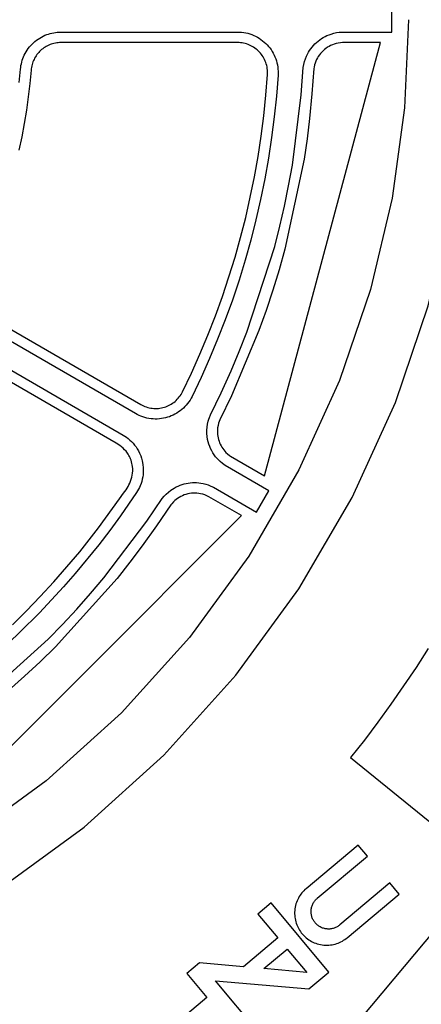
# Model space of a CAD drawing. Header units: inches. Extents: x -8.4 to 8.4, y -8.4 to 8.4.
# Tile 11 of 16: x 3.3 to 5.5, y -5.5 to 0. Entities that reach past the tile are written whole.
import ezdxf

# ---------------------------------------------------------------- set-up
doc = ezdxf.new("R2010")
doc.units = ezdxf.units.IN
doc.layers.get('0').update_dxf_attribs({"true_color": 0xc2ced6})

msp = doc.modelspace()

# ---------------------------------------------------------------- linework, layer by layer
for points in [[(3.0855, -3.7959), (3.459, -3.459), (3.5401, -3.3759), (3.6192, -3.2909), (3.6963, -3.2041), (3.7713, -3.1155), (4.0114, -2.7997), (4.0974, -2.6732), (4.1079, -2.6604), (4.1193, -2.6485), (4.1315, -2.6374), (4.1444, -2.6273), (4.1542, -2.6206), (4.1642, -2.6145), (4.1746, -2.6088), (4.1852, -2.6037), (4.1964, -2.5991), (4.2078, -2.5951), (4.2194, -2.5917), (4.2312, -2.5889), (4.2425, -2.5868), (4.2539, -2.5854), (4.2653, -2.5845), (4.2768, -2.5841), (4.2889, -2.5844), (4.301, -2.5854), (4.313, -2.5869), (4.3248, -2.5892), (4.3398, -2.5929), (4.3545, -2.5977), (4.3688, -2.6034), (4.3827, -2.6101), (4.6241, -2.7493), (4.693, -2.6299), (4.4487, -2.4885), (4.4339, -2.478), (4.4201, -2.4663), (4.4072, -2.4535), (4.3953, -2.4398), (4.3874, -2.4291), (4.38, -2.418), (4.3734, -2.4065), (4.3674, -2.3946), (4.3622, -2.3824), (4.3576, -2.3699), (4.3539, -2.3571), (4.3508, -2.3442), (4.3481, -2.3274), (4.3466, -2.3106), (4.3464, -2.2924), (4.3476, -2.2752), (4.35, -2.2582), (4.354, -2.2405), (4.357, -2.2303), (4.3604, -2.2203), (4.3667, -2.2052), (4.4261, -2.0829), (4.4821, -1.9595), (4.5274, -1.8526), (4.5701, -1.7446), (4.7251, -1.2661), (4.7538, -1.1536), (4.7798, -1.0404), (4.8032, -0.9267), (4.8238, -0.8124), (4.8738, -0.4189), (4.8851, -0.2663), (4.8878, -0.2501), (4.8916, -0.2341), (4.8967, -0.2184), (4.9028, -0.2031), (4.9079, -0.1924), (4.9135, -0.1821), (4.9197, -0.172), (4.9264, -0.1623), (4.9337, -0.1527), (4.9416, -0.1435), (4.95, -0.1348), (4.9588, -0.1265), (4.9675, -0.119), (4.9766, -0.112), (4.9861, -0.1055), (4.9959, -0.0995), (5.0065, -0.0937), (5.0174, -0.0885), (5.0286, -0.0839), (5.04, -0.0799), (5.0548, -0.0756), (5.0699, -0.0724), (5.0852, -0.0702), (5.1006, -0.0691), (5.3792, -0.0689), (5.3792, 0.0689)], [(-0.5218, -5.7835), (0, -5.8069), (0.5218, -5.7835), (1.0566, -5.71), (1.5978, -5.5828), (2.1375, -5.3992), (2.6671, -5.1582), (3.1776, -4.8604), (3.6601, -4.5082), (4.1061, -4.1061), (4.5082, -3.6601), (4.8604, -3.1776), (5.1582, -2.6671), (5.3992, -2.1375), (5.5828, -1.5978), (5.71, -1.0566), (5.7834, -0.5218), (5.8069, 0)], [(5.4723, 0), (5.4502, -0.4917), (5.381, -0.9958), (5.2611, -1.5058), (5.0881, -2.0143), (4.861, -2.5134), (4.5803, -2.9945), (4.2485, -3.4492), (3.8695, -3.8695), (3.4492, -4.2485), (2.9945, -4.5803), (2.5134, -4.861), (2.0143, -5.0881), (1.5058, -5.2611), (0.9958, -5.381), (0.4917, -5.4502), (0, -5.4723), (-0.4917, -5.4502)], [(3.3065, -0.2664), (3.308, -0.2563), (3.31, -0.2464), (3.3124, -0.2365), (3.3152, -0.2267), (3.3185, -0.2171), (3.3222, -0.2077), (3.3264, -0.1985), (3.3312, -0.1888), (3.3366, -0.1793), (3.3424, -0.17), (3.3487, -0.1611), (3.3554, -0.1524), (3.3625, -0.1441), (3.3699, -0.1362), (3.3777, -0.1287), (3.3859, -0.1215), (3.3944, -0.1147), (3.4033, -0.1084), (3.4124, -0.1024), (3.4219, -0.0969), (3.4316, -0.0919), (3.4415, -0.0873), (3.4515, -0.0833), (3.4611, -0.08), (3.4708, -0.077), (3.4807, -0.0746), (3.4906, -0.0725), (3.5007, -0.0709), (3.5108, -0.0698), (3.5209, -0.0691), (3.531, -0.0689), (4.5179, -0.0689), (4.5292, -0.0692), (4.5406, -0.07), (4.552, -0.0715), (4.5634, -0.0735), (4.5748, -0.0761), (4.586, -0.0794), (4.5971, -0.0832), (4.608, -0.0876), (4.6186, -0.0925), (4.629, -0.098), (4.639, -0.104), (4.6487, -0.1105), (4.6579, -0.1174), (4.6668, -0.1247), (4.6752, -0.1325), (4.6831, -0.1405), (4.6907, -0.149), (4.6978, -0.1578), (4.7046, -0.1672), (4.7109, -0.1769), (4.7167, -0.1869), (4.722, -0.1973), (4.7268, -0.208), (4.7311, -0.219), (4.7347, -0.2301), (4.7378, -0.2414), (4.7403, -0.2529), (4.7422, -0.2643), (4.7435, -0.2758), (4.7442, -0.2873), (4.7443, -0.2987), (4.7438, -0.31), (4.7348, -0.4265), (4.7229, -0.5427), (4.7081, -0.6585), (4.6905, -0.774), (4.6701, -0.8889), (4.6468, -1.0034), (4.6208, -1.1173), (4.592, -1.2304), (4.5603, -1.3428), (4.526, -1.4545), (4.4889, -1.5652), (4.4491, -1.675), (4.4066, -1.7838), (4.3614, -1.8915), (4.3137, -1.9981), (4.2633, -2.1034), (4.258, -2.1134), (4.2522, -2.1232), (4.2459, -2.1328), (4.239, -2.1422), (4.2316, -2.1512), (4.2238, -2.1598), (4.2155, -2.1681), (4.2067, -2.1759), (4.1976, -2.1832), (4.1881, -2.1901), (4.1783, -2.1965), (4.1682, -2.2023), (4.1578, -2.2075), (4.1473, -2.2122), (4.1367, -2.2163), (4.126, -2.2199), (4.1151, -2.2229), (4.1039, -2.2254), (4.0926, -2.2273), (4.0811, -2.2287), (4.0695, -2.2294), (4.0578, -2.2296), (4.0461, -2.2292), (4.0344, -2.2281), (4.0228, -2.2265), (4.0113, -2.2243), (3.9999, -2.2214), (3.9888, -2.218), (3.9779, -2.2141), (3.9673, -2.2097), (3.957, -2.2047), (3.9471, -2.1993), (3.0924, -1.7058)], [(3.1219, -1.6547), (3.9766, -2.1482), (3.984, -2.1521), (3.9916, -2.1558), (3.9994, -2.1591), (4.0074, -2.162), (4.0157, -2.1645), (4.0241, -2.1666), (4.0326, -2.1683), (4.0411, -2.1695), (4.0498, -2.1702), (4.0584, -2.1706), (4.0671, -2.1704), (4.0757, -2.1699), (4.0842, -2.1689), (4.0925, -2.1674), (4.1008, -2.1656), (4.1088, -2.1634), (4.1168, -2.1607), (4.1246, -2.1577), (4.1324, -2.1542), (4.14, -2.1503), (4.1475, -2.146), (4.1547, -2.1414), (4.1617, -2.1363), (4.1685, -2.1308), (4.175, -2.1251), (4.1811, -2.119), (4.1869, -2.1126), (4.1924, -2.1059), (4.1975, -2.099), (4.2022, -2.0919), (4.2064, -2.0847), (4.2103, -2.0773), (4.2601, -1.9732), (4.3073, -1.868), (4.3519, -1.7616), (4.3938, -1.6542), (4.4331, -1.5458), (4.4698, -1.4364), (4.5037, -1.3261), (4.5349, -1.2151), (4.5634, -1.1034), (4.5891, -0.9909), (4.6121, -0.8779), (4.6322, -0.7643), (4.6496, -0.6503), (4.6642, -0.5359), (4.676, -0.4212), (4.6849, -0.3062), (4.6852, -0.2978), (4.6851, -0.2894), (4.6846, -0.2809), (4.6837, -0.2724), (4.6823, -0.2639), (4.6804, -0.2555), (4.6782, -0.2471), (4.6755, -0.2389), (4.6723, -0.2308), (4.6688, -0.2229), (4.6648, -0.2152), (4.6605, -0.2078), (4.6559, -0.2006), (4.6509, -0.1937), (4.6456, -0.1871), (4.64, -0.1809), (4.6342, -0.1749), (4.628, -0.1692), (4.6214, -0.1638), (4.6146, -0.1587), (4.6074, -0.1539), (4.6, -0.1495), (4.5923, -0.1454), (4.5845, -0.1418), (4.5764, -0.1385), (4.5682, -0.1357), (4.5599, -0.1333), (4.5515, -0.1314), (4.5431, -0.1299), (4.5347, -0.1288), (4.5263, -0.1282), (4.5179, -0.128), (3.531, -0.128), (3.5232, -0.1281), (3.5155, -0.1287), (3.5078, -0.1296), (3.5001, -0.1309), (3.4924, -0.1325), (3.4849, -0.1344), (3.4775, -0.1367), (3.4702, -0.1394), (3.463, -0.1424), (3.456, -0.1457), (3.4491, -0.1493), (3.4424, -0.1533), (3.4359, -0.1576), (3.4296, -0.1622), (3.4235, -0.167), (3.4177, -0.1721), (3.4121, -0.1775), (3.4068, -0.1832), (3.4017, -0.1891), (3.3969, -0.1952), (3.3924, -0.2015), (3.3882, -0.2081), (3.3843, -0.2148), (3.3807, -0.2217), (3.3775, -0.2287), (3.3745, -0.2359), (3.372, -0.2433), (3.3697, -0.2508), (3.3678, -0.2583), (3.3663, -0.266), (3.3651, -0.2736), (3.3642, -0.2813), (3.3571, -0.3563)], [(5.1043, -0.128), (5.0923, -0.1288), (5.0803, -0.1305), (5.0686, -0.1331), (5.057, -0.1364), (5.0473, -0.14), (5.0378, -0.1441), (5.0286, -0.1488), (5.0198, -0.1541), (5.0112, -0.1599), (5.003, -0.1663), (4.9953, -0.1731), (4.988, -0.1804), (4.9811, -0.1881), (4.9747, -0.1962), (4.9689, -0.2047), (4.9636, -0.2136), (4.9588, -0.2228), (4.9546, -0.2322), (4.951, -0.2419), (4.948, -0.2518), (4.945, -0.2652), (4.9438, -0.2726), (4.9335, -0.414), (4.92, -0.5511), (4.9059, -0.665), (4.8892, -0.7786), (4.7821, -1.2814), (4.7498, -1.3963), (4.7148, -1.5104), (4.677, -1.6237), (4.6365, -1.736), (4.4834, -2.0999), (4.4189, -2.2332), (4.4151, -2.2428), (4.4119, -2.2527), (4.4088, -2.2655), (4.4066, -2.2785), (4.4057, -2.2876), (4.4054, -2.2968), (4.4055, -2.306), (4.4061, -2.3151), (4.4073, -2.3248), (4.4091, -2.3344), (4.4115, -2.3439), (4.4143, -2.3532), (4.4176, -2.3618), (4.4212, -2.3702), (4.4254, -2.3784), (4.4299, -2.3864), (4.4349, -2.3941), (4.4404, -2.4015), (4.4462, -2.4086), (4.4524, -2.4154), (4.4619, -2.4245), (4.4722, -2.4328), (4.4787, -2.4375), (4.6674, -2.547), (5.3155, -0.128), (5.1043, -0.128)], [(3.2984, -0.35), (3.3054, -0.2764), (3.3065, -0.2664)], [(3.3571, -0.3563), (3.3484, -0.431), (3.3379, -0.5056), (3.3258, -0.5799), (3.3121, -0.6538), (3.2967, -0.7275)], [(3.0235, -1.8252), (3.8782, -2.3186), (3.8878, -2.3245), (3.8971, -2.3308), (3.9071, -2.3385), (3.9168, -2.3467), (3.926, -2.3556), (3.9347, -2.3649), (3.9429, -2.3747), (3.9505, -2.3849), (3.9575, -2.3956), (3.9639, -2.4065), (3.9707, -2.4201), (3.9766, -2.4341), (3.9815, -2.4486), (3.9855, -2.4633), (3.9891, -2.4825), (3.991, -2.5019), (3.9914, -2.5146), (3.991, -2.5273), (3.9899, -2.5401), (3.9882, -2.5527), (3.9856, -2.5653), (3.9824, -2.5776), (3.9786, -2.5898), (3.974, -2.6016), (3.9695, -2.6117), (3.9646, -2.6215), (3.9591, -2.6311), (3.9532, -2.6404), (3.8637, -2.7697), (3.8041, -2.8512), (3.7426, -2.9313), (3.6114, -3.0916), (3.5461, -3.1662), (3.4792, -3.2396), (3.4109, -3.3115), (3.3021, -3.42), (3.2416, -3.4774)], [(3.2605, -3.3782), (3.3384, -3.3011), (3.4157, -3.2209), (3.491, -3.139), (3.5644, -3.0553), (3.6361, -2.97), (3.6897, -2.9036), (3.7417, -2.836), (3.8582, -2.6746), (3.8814, -2.6434), (3.8952, -2.6238), (3.9062, -2.6061), (3.9111, -2.5969), (3.9156, -2.5875), (3.9201, -2.5766), (3.924, -2.5655), (3.9271, -2.5541), (3.9295, -2.5425), (3.9312, -2.5308), (3.932, -2.519), (3.932, -2.5071), (3.9312, -2.4953), (3.9299, -2.486), (3.9281, -2.4768), (3.9258, -2.4677), (3.923, -2.4588), (3.9205, -2.452), (3.9176, -2.4454), (3.9145, -2.4388), (3.9111, -2.4325), (3.9074, -2.4263), (3.9035, -2.4204), (3.8993, -2.4146), (3.8948, -2.4091), (3.8869, -2.4005), (3.8783, -2.3926), (3.8693, -2.3851), (3.8598, -2.3781), (3.8399, -2.3651), (3.0191, -1.8897)], [(2.7686, -4.5394), (4.5394, -2.7686), (4.3564, -2.663)], [(4.3564, -2.663), (4.3456, -2.6577), (4.3344, -2.6532), (4.323, -2.6495), (4.3113, -2.6467), (4.3011, -2.6449), (4.2908, -2.6437), (4.2805, -2.6432), (4.2702, -2.6433), (4.2599, -2.6441), (4.2496, -2.6455), (4.2395, -2.6475), (4.2295, -2.6502), (4.2197, -2.6534), (4.2101, -2.6573), (4.2008, -2.6617), (4.1918, -2.6668), (4.1831, -2.6723), (4.1747, -2.6784), (4.1668, -2.685), (4.1592, -2.692), (4.1499, -2.7022), (4.1452, -2.708), (4.0655, -2.8252), (3.9853, -2.9372), (3.9162, -3.0289), (3.8449, -3.1188), (3.5007, -3.5007), (3.4153, -3.5841), (3.3279, -3.6654), (3.2385, -3.7446)], [(5.5822, -3.5109), (5.5148, -3.6159), (5.4454, -3.7196), (5.3741, -3.8218), (5.301, -3.9226), (5.2261, -4.0219), (5.1494, -4.1196), (5.6218, -4.5018)], [(6.4493, -4.0921), (5.1498, -5.6407)], [(5.0852, -5.0566), (5.0817, -5.0593), (5.0779, -5.0617), (5.074, -5.0641), (5.0699, -5.0663), (5.0657, -5.0683), (5.0613, -5.0701), (5.0568, -5.0717), (5.0521, -5.0732), (5.0474, -5.0743), (5.0425, -5.0753), (5.0376, -5.076), (5.0326, -5.0765), (5.0276, -5.0767), (5.0226, -5.0767), (5.0175, -5.0763), (5.0125, -5.0758), (5.0075, -5.0749), (5.0026, -5.0739), (4.9978, -5.0725), (4.9931, -5.071), (4.9885, -5.0692), (4.984, -5.0672), (4.9797, -5.065), (4.9755, -5.0626), (4.9715, -5.06), (4.9677, -5.0573), (4.964, -5.0545), (4.9606, -5.0515), (4.9573, -5.0484), (4.9543, -5.0452), (4.9514, -5.0419), (4.9487, -5.0385), (4.9461, -5.035), (4.9436, -5.0312), (4.9412, -5.0273), (4.9391, -5.0232), (4.937, -5.019), (4.9352, -5.0146), (4.9336, -5.0101), (4.9322, -5.0054), (4.931, -5.0007), (4.93, -4.9958), (4.9293, -4.9909), (4.9288, -4.9859), (4.9286, -4.9809), (4.9287, -4.9758), (4.929, -4.9708), (4.9295, -4.9658), (4.9304, -4.9608), (4.9314, -4.9559), (4.9328, -4.9511), (4.9343, -4.9464), (4.9361, -4.9418), (4.9381, -4.9373), (4.9403, -4.933), (4.9427, -4.9288), (4.9453, -4.9248), (4.948, -4.921), (4.9509, -4.9173), (4.9539, -4.9139), (4.9569, -4.9106), (4.9601, -4.9075), (4.9634, -4.9047), (5.2432, -4.6699), (5.191, -4.6077), (4.9003, -4.8516), (4.8944, -4.8569), (4.8885, -4.8625), (4.8828, -4.8685), (4.8774, -4.8748), (4.8721, -4.8815), (4.8671, -4.8885), (4.8624, -4.8958), (4.858, -4.9035), (4.854, -4.9114), (4.8503, -4.9196), (4.8471, -4.9281), (4.8442, -4.9367), (4.8418, -4.9456), (4.8398, -4.9546), (4.8383, -4.9637), (4.8372, -4.9729), (4.8367, -4.9821), (4.8366, -4.9913), (4.837, -5.0005), (4.8378, -5.0097), (4.8391, -5.0187), (4.8409, -5.0276), (4.8431, -5.0363), (4.8457, -5.0448), (4.8487, -5.0531), (4.852, -5.0612), (4.8557, -5.0689), (4.8597, -5.0764), (4.864, -5.0836), (4.8686, -5.0905), (4.8733, -5.097), (4.8783, -5.1032), (4.8836, -5.1092), (4.8892, -5.1151), (4.8952, -5.1207), (4.9015, -5.1262), (4.9082, -5.1315), (4.9152, -5.1364), (4.9225, -5.1411), (4.9302, -5.1455), (4.9381, -5.1496), (4.9463, -5.1532), (4.9548, -5.1565), (4.9634, -5.1594), (4.9723, -5.1618), (4.9813, -5.1638), (4.9904, -5.1653), (4.9996, -5.1663), (5.0088, -5.1669), (5.018, -5.167), (5.0272, -5.1666), (5.0364, -5.1658), (5.0454, -5.1644), (5.0543, -5.1627), (5.063, -5.1605), (5.0715, -5.1579), (5.0798, -5.1549), (5.0879, -5.1515), (5.0956, -5.1479), (5.1031, -5.1438), (5.1103, -5.1396), (5.1172, -5.135), (5.1237, -5.1302), (5.1299, -5.1252), (5.4206, -4.8813), (5.3685, -4.8191), (5.0886, -5.0539), (5.0852, -5.0566)], [(4.5188, -5.744), (4.6318, -5.6492), (4.3939, -5.3657), (4.9153, -5.4113), (5.0282, -5.3166), (4.7047, -4.931), (4.6309, -4.993), (4.7431, -5.1267), (4.551, -5.2878), (4.3052, -5.2663), (4.2344, -5.3256), (4.3466, -5.4593), (4.1546, -5.6204), (3.9087, -5.5989), (3.8098, -5.6819), (4.5188, -5.744)], [(4.6654, -5.2978), (4.7952, -5.1889), (4.9042, -5.3187), (4.6654, -5.2978)]]:
    msp.add_lwpolyline(points)

doc.saveas('drawing.dxf')
